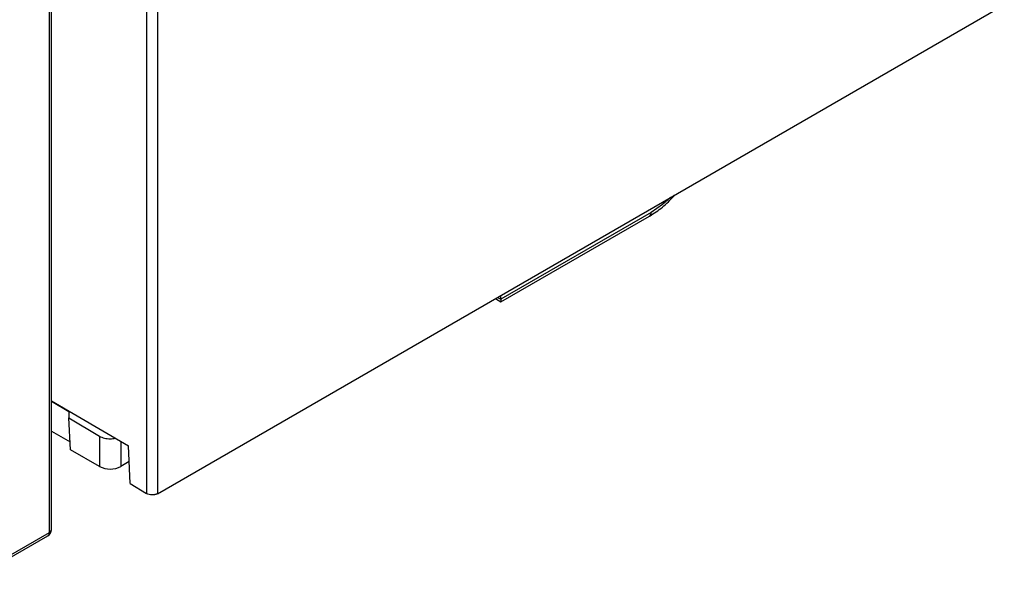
# Model space of a CAD drawing. Header units: inches. Extents: x -257 to -77, y 218 to 441.
# Tile 4 of 16: x -122 to -77, y 260 to 287. Entities that reach past the tile are written whole.
import ezdxf

# ---------------------------------------------------------------- set-up
doc = ezdxf.new("R2010")
doc.units = ezdxf.units.IN
doc.header["$MEASUREMENT"] = 0

# ---------------------------------------------------------------- blocks, each defined once
blk = doc.blocks.new('block 8')
at = {"color": 7, "lineweight": 25}
blk.add_lwpolyline([(-120.713, 263.057), (-120.713, 356.039)], dxfattribs=at)
blk = doc.blocks.new('block 48')
at = {"color": 7, "lineweight": 25}
blk.add_lwpolyline([(-155.127, 242.988), (-120.888, 262.753)], dxfattribs=at)
blk = doc.blocks.new('block 92')
at = {"color": 7, "lineweight": 25}
blk.add_open_spline([(-120.888, 262.753), (-120.78, 262.816), (-120.713, 262.932), (-120.713, 263.057)], degree=3, dxfattribs=at)
blk = doc.blocks.new('block 120')
at = {"color": 7, "lineweight": 25}
blk.add_lwpolyline([(-99.967, 273.565), (-93.108, 277.525)], dxfattribs=at)
blk = doc.blocks.new('block 121')
at = {"color": 7, "lineweight": 25}
blk.add_lwpolyline([(-100.221, 273.711), (-99.968, 273.565)], dxfattribs=at)
blk = doc.blocks.new('block 123')
at = {"color": 7, "lineweight": 25}
blk.add_open_spline([(-93.108, 277.525), (-93.005, 277.588), (-92.902, 277.652), (-92.8, 277.721), (-92.607, 277.852), (-92.415, 278.003), (-92.236, 278.181), (-92.138, 278.278), (-92.043, 278.382), (-91.949, 278.486)], degree=3, knots=[0, 0, 0, 0, 1, 1, 1, 2, 2, 2, 3, 3, 3, 3], dxfattribs=at)
blk = doc.blocks.new('block 166')
at = {"color": 7, "lineweight": 25}
blk.add_lwpolyline([(-155.054, 243.148), (-120.816, 262.914)], dxfattribs=at)
blk = doc.blocks.new('block 186')
at = {"color": 7, "lineweight": 25}
blk.add_lwpolyline([(-120.816, 262.914), (-120.816, 355.896)], dxfattribs=at)
blk = doc.blocks.new('block 1124')
at = {"color": 7, "lineweight": 25}
blk.add_lwpolyline([(-119.913, 268.202), (-118.502, 267.359)], dxfattribs=at)
blk = doc.blocks.new('block 1125')
at = {"color": 7, "lineweight": 25}
blk.add_lwpolyline([(-119.913, 268.492), (-119.913, 268.202)], dxfattribs=at)
blk = doc.blocks.new('block 1126')
at = {"color": 7, "lineweight": 25}
blk.add_lwpolyline([(-120.713, 268.971), (-119.913, 268.492)], dxfattribs=at)
blk = doc.blocks.new('block 1127')
at = {"color": 7, "lineweight": 25}
blk.add_open_spline([(-118.502, 267.359), (-118.43, 267.325), (-118.358, 267.292), (-118.275, 267.269), (-118.192, 267.246), (-118.098, 267.234), (-118.007, 267.236), (-117.924, 267.237), (-117.842, 267.249), (-117.761, 267.262)], degree=3, knots=[0, 0, 0, 0, 1, 1, 1, 2, 2, 2, 3, 3, 3, 3], dxfattribs=at)
blk = doc.blocks.new('block 1128')
at = {"color": 7, "lineweight": 25}
blk.add_lwpolyline([(-118.502, 267.359), (-118.502, 265.958)], dxfattribs=at)
blk = doc.blocks.new('block 1129')
at = {"color": 7, "lineweight": 25}
blk.add_open_spline([(-118.502, 265.958), (-118.192, 265.797), (-117.823, 265.797), (-117.512, 265.958)], degree=3, dxfattribs=at)
blk = doc.blocks.new('block 1130')
at = {"color": 7, "lineweight": 25}
blk.add_lwpolyline([(-119.843, 266.732), (-119.913, 268.202)], dxfattribs=at)
blk = doc.blocks.new('block 1131')
at = {"color": 7, "lineweight": 25}
blk.add_lwpolyline([(-118.502, 265.958), (-119.843, 266.732)], dxfattribs=at)
blk = doc.blocks.new('block 1132')
at = {"color": 7, "lineweight": 25}
blk.add_lwpolyline([(-117.124, 266.182), (-117.512, 265.958)], dxfattribs=at)
blk = doc.blocks.new('block 1133')
at = {"color": 7, "lineweight": 25}
blk.add_lwpolyline([(-120.713, 267.596), (-119.861, 267.103)], dxfattribs=at)
blk = doc.blocks.new('block 1169')
at = {"color": 7, "lineweight": 25}
blk.add_lwpolyline([(-100.13, 273.763), (-99.968, 273.682)], dxfattribs=at)
blk = doc.blocks.new('block 1170')
at = {"color": 7, "lineweight": 25}
blk.add_lwpolyline([(-99.968, 273.682), (-99.969, 273.856)], dxfattribs=at)
blk = doc.blocks.new('block 1171')
at = {"color": 7, "lineweight": 25}
blk.add_lwpolyline([(-93.036, 277.685), (-99.968, 273.682)], dxfattribs=at)
blk = doc.blocks.new('block 1188')
at = {"color": 7, "lineweight": 25}
blk.add_open_spline([(-99.968, 273.682), (-99.968, 273.664), (-99.968, 273.645), (-99.968, 273.63), (-99.968, 273.614), (-99.968, 273.602), (-99.968, 273.592), (-99.968, 273.583), (-99.968, 273.575), (-99.968, 273.571), (-99.968, 273.567), (-99.968, 273.566), (-99.968, 273.566)], degree=3, knots=[0, 0, 0, 0, 1, 1, 1, 2, 2, 2, 3, 3, 3, 4, 4, 4, 4], dxfattribs=at)
blk = doc.blocks.new('block 1191')
at = {"color": 7, "lineweight": 25}
blk.add_open_spline([(-115.827, 264.702), (-115.839, 264.695), (-115.85, 264.689), (-115.863, 264.684), (-115.875, 264.678), (-115.887, 264.673), (-115.9, 264.669), (-115.914, 264.665), (-115.927, 264.661), (-115.941, 264.658), (-115.955, 264.654), (-115.969, 264.652), (-115.983, 264.65), (-115.998, 264.648), (-116.013, 264.646), (-116.029, 264.645), (-116.044, 264.644), (-116.06, 264.644), (-116.076, 264.644), (-116.122, 264.644), (-116.169, 264.649), (-116.211, 264.661), (-116.253, 264.672), (-116.289, 264.69), (-116.324, 264.708)], degree=3, knots=[0, 0, 0, 0, 1, 1, 1, 2, 2, 2, 3, 3, 3, 4, 4, 4, 5, 5, 5, 6, 6, 6, 7, 7, 7, 8, 8, 8, 8], dxfattribs=at)
blk = doc.blocks.new('block 1192')
at = {"color": 7, "lineweight": 25}
blk.add_lwpolyline([(-116.324, 303.565), (-116.324, 264.708)], dxfattribs=at)
blk = doc.blocks.new('block 1194')
at = {"color": 7, "lineweight": 25}
blk.add_lwpolyline([(-115.827, 303.569), (-115.827, 264.702)], dxfattribs=at)
blk = doc.blocks.new('block 1209')
at = {"color": 7, "lineweight": 25}
blk.add_lwpolyline([(-115.827, 264.702), (-76.726, 287.274)], dxfattribs=at)
blk = doc.blocks.new('block 1210')
at = {"color": 7, "lineweight": 25}
blk.add_lwpolyline([(-117.08, 265.167), (-116.324, 264.708)], dxfattribs=at)
blk = doc.blocks.new('block 1211')
at = {"color": 7, "lineweight": 25}
blk.add_lwpolyline([(-117.08, 265.167), (-117.156, 266.906)], dxfattribs=at)
blk = doc.blocks.new('block 1212')
at = {"color": 7, "lineweight": 25}
blk.add_lwpolyline([(-120.713, 268.996), (-117.156, 266.906)], dxfattribs=at)
blk = doc.blocks.new('block 1311')
at = {"color": 253, "lineweight": 25}
blk.add_open_spline([(-120.816, 262.914), (-120.758, 262.939), (-120.719, 262.994), (-120.713, 263.057)], degree=3, dxfattribs=at)
blk = doc.blocks.new('block 1375')
at = {"color": 253, "lineweight": 25}
blk.add_open_spline([(-120.888, 262.753), (-120.836, 262.789), (-120.808, 262.851), (-120.816, 262.914)], degree=3, dxfattribs=at)
blk = doc.blocks.new('block 1412')
at = {"color": 253, "lineweight": 25}
blk.add_lwpolyline([(-117.512, 267.115), (-117.512, 265.958)], dxfattribs=at)
blk = doc.blocks.new('block 1430')
at = {"color": 253, "lineweight": 25}
blk.add_lwpolyline([(-92.143, 278.375), (-92.505, 278.052), (-93.036, 277.685)], dxfattribs=at)
blk = doc.blocks.new('block 1439')
at = {"color": 253, "lineweight": 25}
blk.add_open_spline([(-93.108, 277.525), (-93.057, 277.561), (-93.029, 277.622), (-93.036, 277.685)], degree=3, dxfattribs=at)

msp = doc.modelspace()

# ---------------------------------------------------------------- block references
for name in ['block 8', 'block 186', 'block 1192', 'block 1194', 'block 1209', 'block 123', 'block 1430', 'block 1171', 'block 120', 'block 1439', 'block 121', 'block 1169', 'block 1170', 'block 1188', 'block 1212', 'block 1126', 'block 1125', 'block 1124', 'block 1130', 'block 1133', 'block 1127', 'block 1128', 'block 1412', 'block 1211', 'block 1131', 'block 1129', 'block 1132', 'block 1210', 'block 1191', 'block 166', 'block 92', 'block 1375', 'block 1311', 'block 48']:
    msp.add_blockref(name, (0, 0))

doc.saveas('drawing.dxf')
